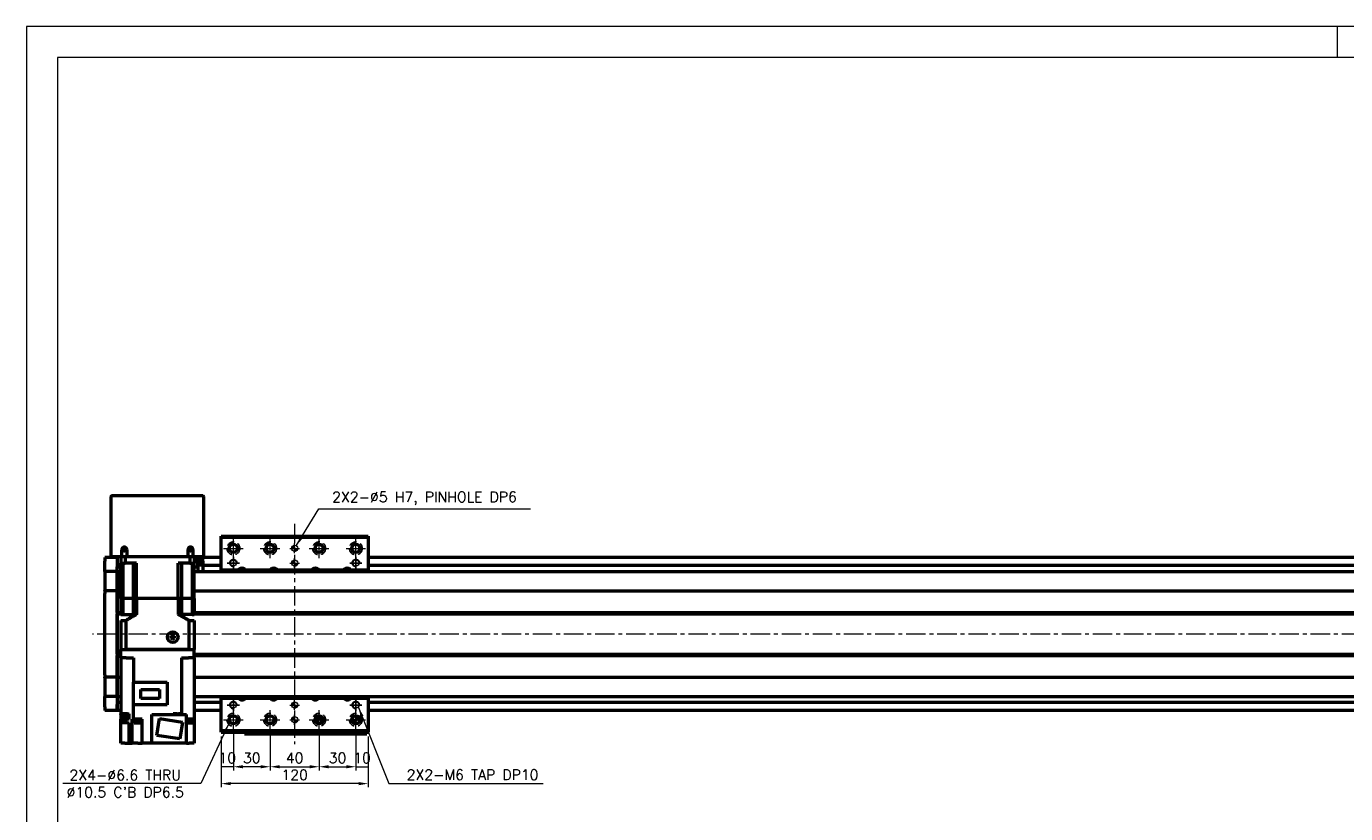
# Model space of a CAD drawing. Header units: millimetres. Extents: x 46891 to 50687, y 6223 to 10043.
# Tile 2 of 5: x 48547 to 49624, y 9400 to 10043. Entities that reach past the tile are written whole.
import ezdxf

# ---------------------------------------------------------------- set-up
doc = ezdxf.new("R2010")
doc.units = ezdxf.units.MM
doc.header["$LTSCALE"] = 0.5
doc.linetypes.add('CENTER', pattern=[50.8, 31.75, -6.35, 6.35, -6.35])
doc.linetypes.add('HIDDENX2', pattern=[19.05, 12.7, -6.35])
doc.layers.get('0').update_dxf_attribs({"lineweight": 20})
doc.layers.add('1', color=1, linetype='CENTER', lineweight=13)
doc.layers.add('외형선(ISO)', color=7, linetype='Continuous', lineweight=50)
doc.layers.add('2', color=2, linetype='HIDDENX2')
doc.layers.add('DIM', color=4, linetype='Continuous')
doc.styles.add('DSR TEXT', font='romans.shx', dxfattribs={"bigfont": 'whgtxt.shx'})
doc.styles.get("Standard").update_dxf_attribs({"font": 'romans.shx', "bigfont": 'whgtxt.shx'})
doc.dimstyles.new('DSR', dxfattribs={"dimscale": 2, "dimtxt": 3, "dimasz": 3, "dimexe": 0.5, "dimexo": 0.5, "dimgap": 0.5, "dimtad": 1, "dimdsep": 46, "dimtxsty": 'Standard', "dimcen": 2.5, "dimclrd": 4, "dimclre": 4, "dimclrt": 2, "dimadec": 0, "dimazin": 2, "dimtfac": 1, "dimtmove": 0, "dimatfit": 3, "dimfxl": 0, "dimlwd": -1, "dimlwe": -1, "dimarcsym": 0})

# ---------------------------------------------------------------- blocks, each defined once
blk = doc.blocks.new('A$C1C1952E1')
at = {"color": 1}
blk.add_lwpolyline([(0, 0), (420, 0), (420, 297), (0, 297)], close=True, dxfattribs=at)
at = {"color": 3}
blk.add_lwpolyline([(5, 5), (415, 5), (415, 292), (5, 292)], close=True, dxfattribs=at)
blk = doc.blocks.new('tap6')
blk.add_circle((0, 0), 2.5)
at = {"layer": 'DIM', "color": 1}
for p, q in [((-5, 0), (5, 0)), ((0, -5), (0, 5))]:
    blk.add_line(p, q, dxfattribs=at)
blk.add_arc((0, 0), 3, 263.303, 187.8802, dxfattribs=at)
blk = doc.blocks.new('A$C33E56CC6')
h = blk.add_hatch()
h.set_pattern_fill('ANSI31', color=256, style=0)
h.set_pattern_definition([(45, (-7065.45672, -6508.5399), (-0.0883883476, 0.0883883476), [])])
h.paths.add_polyline_path([(4, 6.5, 0.414214), (1.5, 4), (4, 4)])
h.paths.add_polyline_path([(6.5, 4), (4, 4), (4, 1.5, 0.414214)])
blk.add_circle((4, 4), 2.5)
at = {"layer": '1'}
for p, q in [((0, 4), (8, 4)), ((4, 0), (4, 8))]:
    blk.add_line(p, q, dxfattribs=at)
blk = doc.blocks.new('*D108')
at = {"color": 1, "linetype": 'ByBlock'}
for p, q in [((48705.7, 9462.8), (48705.7, 9435)), ((48715.7, 9464.8), (48715.7, 9435)), ((48715.7, 9438), (48705.7, 9438))]:
    blk.add_line(p, q, dxfattribs=at)
at = {"layer": 'Defpoints', "color": 0}
for p in [(48715.7, 9468.4), (48705.7, 9466.4), (48705.7, 9438)]:
    blk.add_point(p, dxfattribs=at)
at = {"color": 3, "insert": (48710.7, 9445.2), "char_height": 8.4, "attachment_point": 5, "style": 'DSR TEXT'}
blk.add_mtext('10', dxfattribs=at)
blk = doc.blocks.new('*D109')
at = {"color": 1, "linetype": 'ByBlock'}
for p, q in [((48715.7, 9464.8), (48715.7, 9435)), ((48745.7, 9464.8), (48745.7, 9435)), ((48737.9, 9438), (48723.5, 9438))]:
    blk.add_line(p, q, dxfattribs=at)
at = {"color": 1}
for points in [[(48723.5, 9439.3), (48723.5, 9436.7), (48715.7, 9438)], [(48737.9, 9439.3), (48737.9, 9436.7), (48745.7, 9438)]]:
    blk.add_solid(points, dxfattribs=at)
at = {"layer": 'Defpoints', "color": 0}
for p in [(48715.7, 9468.4), (48745.7, 9468.4), (48715.7, 9438)]:
    blk.add_point(p, dxfattribs=at)
at = {"color": 3, "insert": (48730.7, 9445.2), "char_height": 8.4, "attachment_point": 5, "style": 'DSR TEXT'}
blk.add_mtext('30', dxfattribs=at)
blk = doc.blocks.new('*D110')
at = {"color": 1, "linetype": 'ByBlock'}
for p, q in [((48745.7, 9464.8), (48745.7, 9435)), ((48785.7, 9464.8), (48785.7, 9435)), ((48753.5, 9438), (48777.9, 9438))]:
    blk.add_line(p, q, dxfattribs=at)
at = {"color": 1}
for points in [[(48753.5, 9439.3), (48753.5, 9436.7), (48745.7, 9438)], [(48777.9, 9439.3), (48777.9, 9436.7), (48785.7, 9438)]]:
    blk.add_solid(points, dxfattribs=at)
at = {"layer": 'Defpoints', "color": 0}
for p in [(48745.7, 9468.4), (48785.7, 9468.4), (48785.7, 9438)]:
    blk.add_point(p, dxfattribs=at)
at = {"color": 3, "insert": (48765.7, 9445.2), "char_height": 8.4, "attachment_point": 5, "style": 'DSR TEXT'}
blk.add_mtext('40', dxfattribs=at)
blk = doc.blocks.new('*D111')
at = {"color": 1, "linetype": 'ByBlock'}
for p, q in [((48785.7, 9464.8), (48785.7, 9435)), ((48815.7, 9464.8), (48815.7, 9435)), ((48793.5, 9438), (48807.9, 9438))]:
    blk.add_line(p, q, dxfattribs=at)
at = {"color": 1}
for points in [[(48793.5, 9439.3), (48793.5, 9436.7), (48785.7, 9438)], [(48807.9, 9439.3), (48807.9, 9436.7), (48815.7, 9438)]]:
    blk.add_solid(points, dxfattribs=at)
at = {"layer": 'Defpoints', "color": 0}
for p in [(48785.7, 9468.4), (48815.7, 9468.4), (48815.7, 9438)]:
    blk.add_point(p, dxfattribs=at)
at = {"color": 3, "insert": (48800.7, 9445.2), "char_height": 8.4, "attachment_point": 5, "style": 'DSR TEXT'}
blk.add_mtext('30', dxfattribs=at)
blk = doc.blocks.new('*D112')
at = {"color": 1, "linetype": 'ByBlock'}
for p, q in [((48815.7, 9464.8), (48815.7, 9435)), ((48825.7, 9462.8), (48825.7, 9435)), ((48815.7, 9438), (48825.7, 9438))]:
    blk.add_line(p, q, dxfattribs=at)
at = {"layer": 'Defpoints', "color": 0}
for p in [(48815.7, 9468.4), (48825.7, 9466.4), (48825.7, 9438)]:
    blk.add_point(p, dxfattribs=at)
at = {"color": 3, "insert": (48820.7, 9445.2), "char_height": 8.4, "attachment_point": 5, "style": 'DSR TEXT'}
blk.add_mtext('10', dxfattribs=at)
blk = doc.blocks.new('*D113')
at = {"color": 1, "linetype": 'ByBlock'}
for p, q in [((48705.7, 9462.8), (48705.7, 9421.2)), ((48825.7, 9462.8), (48825.7, 9421.2)), ((48817.9, 9424.2), (48713.5, 9424.2))]:
    blk.add_line(p, q, dxfattribs=at)
at = {"color": 1}
for points in [[(48713.5, 9425.5), (48713.5, 9422.9), (48705.7, 9424.2)], [(48817.9, 9425.5), (48817.9, 9422.9), (48825.7, 9424.2)]]:
    blk.add_solid(points, dxfattribs=at)
at = {"layer": 'Defpoints', "color": 0}
for p in [(48705.7, 9466.4), (48825.7, 9466.4), (48705.7, 9424.2)]:
    blk.add_point(p, dxfattribs=at)
at = {"color": 3, "insert": (48765.7, 9431.4), "char_height": 8.4, "attachment_point": 5, "style": 'DSR TEXT'}
blk.add_mtext('120', dxfattribs=at)

msp = doc.modelspace()

# ---------------------------------------------------------------- linework, layer by layer
at = {"color": 1}
msp.add_line((49616.94052, 10042.66196), (49616.94052, 10017.17936), dxfattribs=at)
at = {"layer": '1'}
for p, q in [((48765.66883, 9636.37368), (48765.66883, 9456.37368)), ((48715.66883, 9608.37368), (48715.66883, 9624.37368)), ((48745.66883, 9608.37368), (48745.66883, 9624.37368)), ((48785.66883, 9608.37368), (48785.66883, 9624.37368)), ((48815.66883, 9608.37368), (48815.66883, 9624.37368)), ((48707.66883, 9616.37368), (48723.66883, 9616.37368)), ((48737.66883, 9616.37368), (48753.66883, 9616.37368)), ((48777.66883, 9616.37368), (48793.66883, 9616.37368)), ((48807.66883, 9616.37368), (48823.66883, 9616.37368)), ((50220.66883, 9546.37368), (48600.66883, 9546.37368)), ((48715.66883, 9468.37368), (48715.66883, 9484.37368)), ((48745.66883, 9468.37368), (48745.66883, 9484.37368)), ((48785.66883, 9468.37368), (48785.66883, 9484.37368)), ((48815.66883, 9468.37368), (48815.66883, 9484.37368)), ((48707.66883, 9476.37368), (48723.66883, 9476.37368)), ((48737.66883, 9476.37368), (48753.66883, 9476.37368)), ((48777.66883, 9476.37368), (48793.66883, 9476.37368)), ((48807.66883, 9476.37368), (48823.66883, 9476.37368))]:
    msp.add_line(p, q, dxfattribs=at)
at = {"layer": '2'}
for centre in [(48715.66883, 9616.37368), (48745.66883, 9616.37368), (48785.66883, 9616.37368), (48815.66883, 9616.37368), (48715.66883, 9476.37368), (48745.66883, 9476.37368), (48785.66883, 9476.37368), (48815.66883, 9476.37368)]:
    msp.add_circle(centre, 5.25, dxfattribs=at)
at = {"layer": '외형선(ISO)'}
for p, q in [((48615.66883, 9658.37368), (48615.66883, 9609.37368)), ((48690.66883, 9659.37368), (48616.66883, 9659.37368)), ((48691.66883, 9609.37368), (48691.66883, 9658.37368)), ((48705.66883, 9625.37368), (48705.66883, 9626.37368)), ((48705.66883, 9626.37368), (48825.66883, 9626.37368)), ((48705.66883, 9598.87368), (48705.66883, 9625.37368)), ((48705.66883, 9625.37368), (48825.66883, 9625.37368)), ((48825.66883, 9626.37368), (48825.66883, 9625.37368)), ((48825.66883, 9625.37368), (48825.66883, 9598.87368)), ((48610.66883, 9608.87368), (48610.66883, 9605.87368)), ((48620.66883, 9608.87368), (48610.66883, 9608.87368)), ((48616.66883, 9609.37368), (48615.66883, 9609.37368)), ((48624.66883, 9609.37368), (48616.66883, 9609.37368)), ((48620.66883, 9609.37368), (48620.66883, 9601.37368)), ((48623.66883, 9609.37368), (48623.66883, 9604.37368)), ((48624.66883, 9609.37368), (48624.66883, 9615.37368)), ((48628.66883, 9609.37368), (48624.66883, 9609.37368)), ((48627.21132, 9609.37368), (48627.21132, 9604.37368)), ((48628.66883, 9615.37368), (48628.66883, 9609.37368)), ((48678.66883, 9609.37368), (48628.66883, 9609.37368)), ((48678.66883, 9609.37368), (48678.66883, 9615.37368)), ((48682.66883, 9609.37368), (48678.66883, 9609.37368)), ((48680.12635, 9609.37368), (48680.12635, 9604.37368)), ((48682.66883, 9615.37368), (48682.66883, 9609.37368)), ((48690.66883, 9609.37368), (48682.66883, 9609.37368)), ((48683.66883, 9609.37368), (48683.66883, 9604.37368)), ((48686.66883, 9601.37368), (48686.66883, 9609.37368)), ((48690.66883, 9608.87368), (48686.66883, 9608.87368)), ((48691.66883, 9609.37368), (48690.66883, 9609.37368)), ((48690.66883, 9605.87368), (48690.66883, 9608.87368)), ((48705.66883, 9608.87368), (48690.66883, 9608.87368)), ((50200.66883, 9608.87368), (48825.66883, 9608.87368)), ((48610.66883, 9604.01351), (48610.66883, 9605.87368)), ((48610.66883, 9603.10555), (48610.66883, 9604.01351)), ((48610.66883, 9597.83388), (48610.66883, 9603.10555)), ((48610.66883, 9597.37368), (48610.66883, 9597.83388)), ((48610.66883, 9597.37368), (48610.66883, 9594.66518)), ((48620.66883, 9597.37368), (48610.66883, 9597.37368)), ((48620.66883, 9597.37368), (48620.66883, 9601.37368)), ((48620.66883, 9601.37368), (48623.66883, 9601.37368)), ((48620.66883, 9594.66518), (48620.66883, 9597.37368)), ((48620.66883, 9597.37368), (48623.66883, 9597.37368)), ((48620.66883, 9597.37368), (48620.66883, 9594.66518)), ((48623.66883, 9604.37368), (48627.21132, 9604.37368)), ((48623.66883, 9575.37368), (48623.66883, 9604.37368)), ((48625.38125, 9604.37368), (48625.38125, 9575.37368)), ((48636.63211, 9604.37368), (48627.21132, 9604.37368)), ((48633.91883, 9604.37368), (48633.91883, 9575.37368)), ((48636.63211, 9575.37368), (48636.63211, 9604.37368)), ((48680.12635, 9604.37368), (48670.70556, 9604.37368)), ((48670.70556, 9575.37368), (48670.70556, 9604.37368)), ((48673.41883, 9604.37368), (48673.41883, 9575.37368)), ((48680.12635, 9604.37368), (48683.66883, 9604.37368)), ((48681.95642, 9604.37368), (48681.95642, 9575.37368)), ((48683.66883, 9575.37368), (48683.66883, 9604.37368)), ((48683.66883, 9601.37368), (48686.66883, 9601.37368)), ((48683.66883, 9597.37368), (50200.66883, 9597.37368)), ((48690.66883, 9606.47368), (48686.66883, 9606.47368)), ((48690.66883, 9604.17368), (48686.66883, 9604.17368)), ((48686.66883, 9602.87787), (48690.66883, 9602.87787)), ((48686.66883, 9601.37368), (48686.66883, 9597.37368)), ((48690.66883, 9605.87368), (48690.66883, 9603.37368)), ((48690.66883, 9602.37368), (48690.66883, 9603.37368)), ((48690.66883, 9602.37368), (48690.66883, 9598.37368)), ((48705.66883, 9602.37368), (48690.66883, 9602.37368)), ((48690.66883, 9598.37368), (48690.66883, 9597.37368)), ((48705.66883, 9598.87368), (48719.87375, 9598.87368)), ((48705.66883, 9597.37368), (48705.66883, 9598.87368)), ((48725.46392, 9598.87368), (48745.87375, 9598.87368)), ((48751.46392, 9598.87368), (48779.87375, 9598.87368)), ((48785.46392, 9598.87368), (48805.87375, 9598.87368)), ((48811.46392, 9598.87368), (48825.66883, 9598.87368)), ((50200.66883, 9602.37368), (48825.66883, 9602.37368)), ((48825.66883, 9598.87368), (48825.66883, 9597.37368)), ((48610.66883, 9594.66518), (48610.66883, 9582.06518)), ((48620.66883, 9582.06518), (48620.66883, 9594.66518)), ((48620.66883, 9594.66518), (48620.66883, 9582.06518)), ((48610.66883, 9581.60109), (48610.66883, 9582.06518)), ((48610.66883, 9581.60109), (48610.66883, 9579.60109)), ((48620.66883, 9581.60109), (48610.66883, 9581.60109)), ((48610.66883, 9513.14627), (48610.66883, 9579.60109)), ((48620.66883, 9582.06518), (48620.66883, 9581.60109)), ((48620.66883, 9581.60109), (48620.66883, 9582.06518)), ((48620.66883, 9579.60109), (48620.66883, 9581.60109)), ((48620.66883, 9581.60109), (48623.66883, 9581.60109)), ((48620.66883, 9581.60109), (48620.66883, 9579.60109)), ((48620.66883, 9579.60109), (48620.66883, 9513.14627)), ((48620.66883, 9563.87368), (48620.66883, 9579.60109)), ((48683.66883, 9581.60109), (50200.66883, 9581.60109)), ((48625.38125, 9575.37368), (48623.66883, 9575.37368)), ((48623.66883, 9575.37368), (48625.38125, 9575.37368)), ((48623.66883, 9575.37368), (48623.66883, 9562.37368)), ((48628.91883, 9575.37368), (48625.38125, 9575.37368)), ((48628.91883, 9575.37368), (48625.38125, 9575.37368)), ((48625.38125, 9575.37368), (48625.38125, 9562.37368)), ((48633.91883, 9575.37368), (48628.91883, 9575.37368)), ((48633.91883, 9575.37368), (48628.91883, 9575.37368)), ((48636.63211, 9575.37368), (48633.91883, 9575.37368)), ((48633.91883, 9575.37368), (48636.63211, 9575.37368)), ((48633.91883, 9575.37368), (48633.91883, 9562.37368)), ((48670.70556, 9575.37368), (48636.63211, 9575.37368)), ((48670.70556, 9575.37368), (48636.63211, 9575.37368)), ((48636.63211, 9575.37368), (48636.63211, 9562.37368)), ((48673.41883, 9575.37368), (48670.70556, 9575.37368)), ((48670.70556, 9575.37368), (48673.41883, 9575.37368)), ((48670.70556, 9575.37368), (48670.70556, 9562.37368)), ((48678.41883, 9575.37368), (48673.41883, 9575.37368)), ((48678.41883, 9575.37368), (48673.41883, 9575.37368)), ((48673.41883, 9575.37368), (48673.41883, 9562.37368)), ((48681.95642, 9575.37368), (48678.41883, 9575.37368)), ((48681.95642, 9575.37368), (48678.41883, 9575.37368)), ((48683.66883, 9575.37368), (48681.95642, 9575.37368)), ((48681.95642, 9575.37368), (48683.66883, 9575.37368)), ((48681.95642, 9575.37368), (48681.95642, 9562.37368)), ((48683.66883, 9575.37368), (48683.66883, 9562.37368)), ((48620.66883, 9563.87368), (48623.66883, 9563.87368)), ((48620.66883, 9563.37368), (48623.66883, 9563.37368)), ((48620.66883, 9562.87368), (48623.66883, 9562.87368)), ((48620.66883, 9529.87368), (48620.66883, 9562.87368)), ((48623.66883, 9562.37368), (48625.38125, 9562.37368)), ((48623.66883, 9557.37368), (48627.9735, 9557.37368)), ((48623.66883, 9557.37368), (48623.66883, 9533.87368)), ((48625.38125, 9562.37368), (48633.91883, 9562.37368)), ((48627.9735, 9557.37368), (48627.9735, 9533.87368)), ((48633.91883, 9562.37368), (48636.63211, 9562.37368)), ((48670.70556, 9562.37368), (48673.41883, 9562.37368)), ((48681.95642, 9562.37368), (48673.41883, 9562.37368)), ((48679.36416, 9557.37368), (48683.66883, 9557.37368)), ((48679.36416, 9557.37368), (48679.36416, 9533.87368)), ((48681.95642, 9562.37368), (48683.66883, 9562.37368)), ((48683.66883, 9563.87368), (50186.70021, 9563.87368)), ((48683.66883, 9563.37368), (50187.16883, 9563.37368)), ((48683.66883, 9562.87368), (50186.70021, 9562.87368)), ((48683.66883, 9557.37368), (48683.66883, 9533.87368)), ((48666.16883, 9545.60573), (48664.66883, 9544.7397)), ((48664.66883, 9544.7397), (48664.66883, 9543.00765)), ((48667.66883, 9544.7397), (48666.16883, 9545.60573)), ((48667.66883, 9543.00765), (48667.66883, 9544.7397)), ((48623.66883, 9526.87368), (48623.66883, 9533.87368)), ((48623.66883, 9533.87368), (48623.67331, 9533.87368)), ((48623.67331, 9533.87368), (48627.96828, 9533.87368)), ((48627.96828, 9533.87368), (48627.9735, 9533.87368)), ((48679.36416, 9533.87368), (48627.9735, 9533.87368)), ((48628.16883, 9533.87368), (48679.16883, 9533.87368)), ((48664.66883, 9543.00765), (48666.16883, 9542.14163)), ((48666.16883, 9542.14163), (48667.66883, 9543.00765)), ((48679.36416, 9533.87368), (48679.36938, 9533.87368)), ((48679.36938, 9533.87368), (48683.66436, 9533.87368)), ((48683.66436, 9533.87368), (48683.66883, 9533.87368)), ((48683.66883, 9526.87368), (48683.66883, 9533.87368)), ((48620.66883, 9529.87368), (48623.66883, 9529.87368)), ((48620.66883, 9529.37368), (48623.66883, 9529.37368)), ((48620.66883, 9528.87368), (48623.66883, 9528.87368)), ((48620.66883, 9513.14627), (48620.66883, 9528.87368)), ((48623.66883, 9526.87368), (48623.66883, 9481.27368)), ((48628.16883, 9526.87368), (48623.66883, 9526.87368)), ((48628.16883, 9526.87368), (48634.10947, 9526.87368)), ((48634.10947, 9526.87368), (48634.10947, 9506.97368)), ((48673.2282, 9526.87368), (48679.16883, 9526.87368)), ((48673.2282, 9526.87368), (48673.2282, 9481.27368)), ((48683.66883, 9526.87368), (48679.16883, 9526.87368)), ((48683.66883, 9529.87368), (50186.70021, 9529.87368)), ((48683.66883, 9529.37368), (50187.16883, 9529.37368)), ((48683.66883, 9528.87368), (50186.70021, 9528.87368)), ((48683.66883, 9526.87368), (48683.66883, 9476.77368)), ((48610.66883, 9513.14627), (48610.66883, 9511.14627)), ((48610.66883, 9510.68218), (48610.66883, 9511.14627)), ((48620.66883, 9511.14627), (48610.66883, 9511.14627)), ((48620.66883, 9511.14627), (48620.66883, 9513.14627)), ((48620.66883, 9513.14627), (48620.66883, 9511.14627)), ((48620.66883, 9511.14627), (48620.66883, 9510.68218)), ((48620.66883, 9511.14627), (48623.66883, 9511.14627)), ((48620.66883, 9510.68218), (48620.66883, 9511.14627)), ((48683.66883, 9511.14627), (50200.66883, 9511.14627)), ((48610.66883, 9510.68218), (48610.66883, 9498.08218)), ((48620.66883, 9498.08218), (48620.66883, 9510.68218)), ((48620.66883, 9510.68218), (48620.66883, 9498.08218)), ((48633.86883, 9506.97368), (48661.66883, 9506.97368)), ((48633.86883, 9506.97368), (48633.86883, 9488.62368)), ((48640.21883, 9493.74868), (48640.21883, 9501.19868)), ((48640.21883, 9501.19868), (48655.31883, 9501.19868)), ((48655.31883, 9501.19868), (48655.31883, 9493.74868)), ((48661.66883, 9506.97368), (48661.66883, 9488.62368)), ((48610.66883, 9498.08218), (48610.66883, 9495.37368)), ((48610.66883, 9494.91348), (48610.66883, 9495.37368)), ((48620.66883, 9495.37368), (48610.66883, 9495.37368)), ((48610.66883, 9489.64181), (48610.66883, 9494.91348)), ((48610.66883, 9488.73385), (48610.66883, 9489.64181)), ((48620.66883, 9495.37368), (48620.66883, 9498.08218)), ((48620.66883, 9498.08218), (48620.66883, 9495.37368)), ((48620.66883, 9495.37368), (48620.66883, 9494.91348)), ((48620.66883, 9495.37368), (48623.66883, 9495.37368)), ((48620.66883, 9494.91348), (48620.66883, 9489.64181)), ((48623.66883, 9490.37368), (48620.66883, 9490.37368)), ((48620.66883, 9489.64181), (48620.66883, 9488.73385)), ((48655.31883, 9493.74868), (48640.21883, 9493.74868)), ((48683.66883, 9495.37368), (50200.66883, 9495.37368)), ((48705.66883, 9490.37368), (48683.66883, 9490.37368)), ((48705.66883, 9493.87368), (48705.66883, 9495.37368)), ((48719.87375, 9493.87368), (48705.66883, 9493.87368)), ((48705.66883, 9467.37368), (48705.66883, 9493.87368)), ((48745.87375, 9493.87368), (48725.46392, 9493.87368)), ((48779.87375, 9493.87368), (48751.46392, 9493.87368)), ((48805.87375, 9493.87368), (48785.46392, 9493.87368)), ((48825.66883, 9493.87368), (48811.46392, 9493.87368)), ((48825.66883, 9495.37368), (48825.66883, 9493.87368)), ((48825.66883, 9493.87368), (48825.66883, 9467.37368)), ((50200.66883, 9490.37368), (48825.66883, 9490.37368)), ((48610.66883, 9486.87368), (48610.66883, 9488.73385)), ((48610.66883, 9486.87368), (48610.66883, 9483.87368)), ((48620.66883, 9483.87368), (48610.66883, 9483.87368)), ((48620.66883, 9486.87368), (48620.66883, 9488.73385)), ((48620.66883, 9488.73385), (48620.66883, 9486.87368)), ((48620.66883, 9486.87368), (48620.66883, 9483.87368)), ((48620.66883, 9483.87368), (48620.66883, 9486.87368)), ((48623.66883, 9483.87368), (48620.66883, 9483.87368)), ((48623.63392, 9481.27368), (48623.66883, 9481.27368)), ((48623.63392, 9481.27368), (48623.63392, 9480.57368)), ((48629.53392, 9480.57368), (48623.63392, 9480.57368)), ((48629.22881, 9481.27368), (48623.66883, 9481.27368)), ((48623.66883, 9480.57368), (48623.66883, 9476.77368)), ((48623.78392, 9480.57368), (48623.78392, 9478.57368)), ((48629.38392, 9478.57368), (48623.78392, 9478.57368)), ((48629.22881, 9481.27368), (48630.66883, 9481.27368)), ((48629.38392, 9480.57368), (48629.38392, 9478.57368)), ((48629.53392, 9481.27368), (48629.53392, 9480.57368)), ((48630.66883, 9476.77368), (48630.66883, 9481.27368)), ((48661.66883, 9488.62368), (48633.86883, 9488.62368)), ((48634.10947, 9476.77368), (48634.10947, 9488.62368)), ((48648.96883, 9480.77368), (48677.36883, 9480.77368)), ((48648.96883, 9457.27368), (48648.96883, 9480.77368)), ((48669.87905, 9481.27368), (48666.46883, 9481.27368)), ((48666.46883, 9481.27368), (48666.46883, 9480.77368)), ((48667.38159, 9481.27368), (48667.38159, 9480.77368)), ((48669.87905, 9481.27368), (48670.78412, 9481.27368)), ((48673.2282, 9481.27368), (48670.78412, 9481.27368)), ((48673.62751, 9481.27368), (48673.2282, 9481.27368)), ((48673.28159, 9481.27368), (48673.28159, 9480.77368)), ((48673.62751, 9481.27368), (48673.94564, 9481.27368)), ((48673.94564, 9481.27368), (48673.94564, 9480.77368)), ((48677.36883, 9457.27368), (48677.36883, 9480.77368)), ((48705.66883, 9483.87368), (48683.66883, 9483.87368)), ((48683.66883, 9481.27368), (48683.70375, 9481.27368)), ((48683.70375, 9480.57368), (48683.66883, 9480.57368)), ((48683.70375, 9481.27368), (48683.70375, 9480.57368)), ((48785.25584, 9479.64773), (48785.06883, 9479.27371)), ((48785.06883, 9479.27371), (48785.26883, 9479.27371)), ((48785.26883, 9479.27371), (48785.26883, 9478.87371)), ((48785.26883, 9478.87371), (48786.06883, 9478.87371)), ((48786.06883, 9479.27371), (48786.26883, 9479.27371)), ((48786.06883, 9478.87371), (48786.06883, 9479.27371)), ((48786.26883, 9479.27371), (48786.08182, 9479.64773)), ((50200.66883, 9483.87368), (48825.66883, 9483.87368)), ((48623.66883, 9473.77368), (48623.66883, 9476.77368)), ((48623.66883, 9476.77368), (48629.22881, 9476.77368)), ((48623.66883, 9457.27368), (48623.66883, 9473.77368)), ((48629.22881, 9473.77368), (48623.66883, 9473.77368)), ((48630.66883, 9476.77368), (48629.22881, 9476.77368)), ((48629.22881, 9473.77368), (48630.66883, 9473.77368)), ((48630.66883, 9457.27368), (48630.66883, 9473.77368)), ((48633.16075, 9457.27368), (48633.16075, 9476.77368)), ((48633.16075, 9476.77368), (48633.71016, 9476.77368)), ((48634.10947, 9476.77368), (48633.71016, 9476.77368)), ((48641.16883, 9476.77368), (48634.10947, 9476.77368)), ((48634.37287, 9476.77368), (48634.37287, 9476.27368)), ((48640.37287, 9476.27368), (48634.37287, 9476.27368)), ((48634.42287, 9476.27368), (48634.42287, 9475.57368)), ((48640.32287, 9475.57368), (48634.42287, 9475.57368)), ((48634.57287, 9475.57368), (48634.57287, 9473.57368)), ((48640.17287, 9473.57368), (48634.57287, 9473.57368)), ((48640.17287, 9475.57368), (48640.17287, 9473.57368)), ((48640.32287, 9476.27368), (48640.32287, 9475.57368)), ((48640.37287, 9476.77368), (48640.37287, 9476.27368)), ((48641.16883, 9457.27368), (48641.16883, 9476.77368)), ((48653.19075, 9463.64599), (48655.38084, 9477.47362)), ((48655.38084, 9477.47362), (48674.14691, 9474.50137)), ((48674.14691, 9474.50137), (48671.95683, 9460.67373)), ((48677.36883, 9476.77368), (48678.10886, 9476.77368)), ((48683.15754, 9476.27368), (48677.36883, 9476.27368)), ((48683.10754, 9475.57368), (48677.36883, 9475.57368)), ((48682.95754, 9473.57368), (48677.36883, 9473.57368)), ((48683.66883, 9476.77368), (48678.10886, 9476.77368)), ((48682.95754, 9475.57368), (48682.95754, 9473.57368)), ((48683.10754, 9476.27368), (48683.10754, 9475.57368)), ((48683.15754, 9476.77368), (48683.15754, 9476.27368)), ((48683.66883, 9476.77368), (48683.66883, 9457.27368)), ((48782.66883, 9477.74845), (48782.66883, 9474.9989)), ((48788.6082, 9477.87371), (48782.72946, 9477.87371)), ((48783.16883, 9477.87369), (48782.72946, 9477.87369)), ((48783.16883, 9477.87369), (48783.46883, 9477.8737)), ((48783.16883, 9474.21961), (48783.16883, 9477.87369)), ((48787.86883, 9477.8737), (48783.46883, 9477.8737)), ((48783.46883, 9477.8737), (48783.46883, 9473.914)), ((48787.86883, 9477.8737), (48788.16883, 9477.87369)), ((48787.86883, 9473.914), (48787.86883, 9477.8737)), ((48788.60821, 9477.87369), (48788.16883, 9477.87369)), ((48788.16883, 9477.87369), (48788.16883, 9474.21961)), ((48788.66883, 9477.74845), (48788.66883, 9474.9989)), ((48627.16883, 9457.27368), (48623.66883, 9457.27368)), ((48627.16883, 9457.27368), (48630.66883, 9457.27368)), ((48630.66883, 9457.27368), (48633.16075, 9457.27368)), ((48637.66883, 9457.27368), (48633.16075, 9457.27368)), ((48637.66883, 9457.27368), (48641.16883, 9457.27368)), ((48648.96883, 9457.27368), (48641.16883, 9457.27368)), ((48677.36883, 9457.27368), (48648.96883, 9457.27368)), ((48671.95683, 9460.67373), (48653.19075, 9463.64599)), ((48677.36883, 9457.27368), (48679.66883, 9457.27368)), ((48683.66883, 9457.27368), (48679.66883, 9457.27368)), ((48705.66883, 9466.37368), (48705.66883, 9467.37368)), ((48825.66883, 9467.37368), (48705.66883, 9467.37368)), ((48705.66883, 9466.37368), (48825.66883, 9466.37368)), ((48724.66883, 9466.37368), (48724.66883, 9464.87372)), ((48724.66883, 9464.8737), (48724.66883, 9464.87372)), ((48724.66883, 9464.8737), (48774.66883, 9464.8737)), ((48727.66883, 9464.87373), (48771.66883, 9464.87373)), ((48774.66883, 9464.87372), (48774.66883, 9466.37368)), ((48774.66883, 9466.37368), (48774.66883, 9464.87372)), ((48774.66883, 9464.8737), (48774.66883, 9464.87372)), ((48774.66883, 9464.8737), (48824.66883, 9464.8737)), ((48777.66883, 9464.87373), (48821.66883, 9464.87373)), ((48824.66883, 9464.87372), (48824.66883, 9466.37368)), ((48825.66883, 9467.37368), (48825.66883, 9466.37368))]:
    msp.add_line(p, q, dxfattribs=at)
for centre, radius in [((48715.66883, 9616.37368), 3.3), ((48745.66883, 9616.37368), 3.3), ((48785.66883, 9616.37368), 3.3), ((48815.66883, 9616.37368), 3.3), ((48626.66883, 9615.37368), 1.2295), ((48680.66883, 9615.37368), 1.2295), ((48666.16883, 9543.87368), 4.35), ((48715.66883, 9476.37368), 3.3), ((48745.66883, 9476.37368), 3.3), ((48785.66883, 9476.37368), 3.3), ((48815.66883, 9476.37368), 3.3)]:
    msp.add_circle(centre, radius, dxfattribs=at)
for centre, radius, start, end in [((48616.66883, 9658.37368), 1, 90, 180), ((48690.66883, 9658.37368), 1, 0, 90), ((48626.66883, 9615.37368), 2, 0, 180), ((48680.66883, 9615.37368), 2, 0, 180), ((48722.66883, 9596.37368), 3.75, 138.18968531, 164.53394281), ((48722.66883, 9596.37368), 3.75, 41.8103149, 138.1896851), ((48722.66883, 9596.37368), 2.25, 26.38788466, 153.61211534), ((48722.66883, 9596.37368), 2, 30.00009856, 149.99990144), ((48722.66883, 9596.37368), 3.75, 15.46605719, 41.81031469), ((48748.66883, 9596.37368), 3.75, 138.18968531, 164.53394281), ((48748.66883, 9596.37368), 3.75, 41.8103149, 138.1896851), ((48748.66883, 9596.37368), 2.25, 26.38788466, 153.61211534), ((48748.66883, 9596.37367), 2, 30.00012858, 149.99987142), ((48748.66883, 9596.37368), 3.75, 15.46605719, 41.81031469), ((48782.66883, 9596.37368), 3.75, 138.18968531, 164.53394281), ((48782.66883, 9596.37368), 3.75, 41.8103149, 138.1896851), ((48782.66883, 9596.37368), 2.25, 26.38788466, 153.61211534), ((48782.66883, 9596.37368), 2, 30.00006855, 149.99993145), ((48782.66883, 9596.37368), 3.75, 15.46605719, 41.81031469), ((48808.66883, 9596.37368), 3.75, 138.18968531, 164.53394281), ((48808.66883, 9596.37368), 3.75, 41.8103149, 138.1896851), ((48808.66883, 9596.37368), 2.25, 26.38788466, 153.61211534), ((48808.66883, 9596.37368), 2, 30.00009856, 149.99990144), ((48808.66883, 9596.37368), 3.75, 15.46605719, 41.81031469), ((48722.66883, 9496.37368), 3.75, 195.46596272, 221.81031469), ((48722.66883, 9496.37368), 3.75, 221.8103149, 318.1896851), ((48722.66883, 9496.37368), 2.25, 206.38771527, 333.61228473), ((48722.66883, 9496.37368), 2, 209.99990145, 330.00009855), ((48722.66883, 9496.37368), 3.75, 318.18968531, 344.53403728), ((48748.66883, 9496.37368), 3.75, 195.46596272, 221.81031469), ((48748.66883, 9496.37368), 3.75, 221.8103149, 318.1896851), ((48748.66883, 9496.37368), 2.25, 206.38771527, 333.61228473), ((48748.66883, 9496.37367), 2, 209.99987143, 330.00012857), ((48748.66883, 9496.37368), 3.75, 318.18968531, 344.53403728), ((48782.66883, 9496.37368), 3.75, 195.46596272, 221.81031469), ((48782.66883, 9496.37368), 3.75, 221.8103149, 318.1896851), ((48782.66883, 9496.37368), 2.25, 206.38771527, 333.61228473), ((48782.66883, 9496.37368), 2, 209.99993147, 330.00006853), ((48782.66883, 9496.37368), 3.75, 318.18968531, 344.53403728), ((48808.66883, 9496.37368), 3.75, 195.46596272, 221.81031469), ((48808.66883, 9496.37368), 3.75, 221.8103149, 318.1896851), ((48808.66883, 9496.37368), 2.25, 206.38771527, 333.61228473), ((48808.66883, 9496.37368), 2, 209.99990145, 330.00009855), ((48808.66883, 9496.37368), 3.75, 318.18968531, 344.53403728), ((48814.66883, 9478.37368), 2.5, 208.41031562, 24.7196296), ((48814.66883, 9471.37368), 2.5, 45.59926828, 111.78083655)]:
    msp.add_arc(centre, radius, start, end, dxfattribs=at)
for centre, major_axis, start_param, end_param in [((48727.66883, 9464.87372), (-3, 0), 4.7124223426, 6.2832520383), ((48771.66883, 9464.87372), (3, 0), 0.0000332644, 1.5707963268), ((48777.66883, 9464.87372), (-3, 0), 4.7124606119, 6.2833285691), ((48821.66883, 9464.87372), (3, 0), 0.0000715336, 1.5707963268)]:
    msp.add_ellipse(centre, major_axis=major_axis, ratio=0.00001, start_param=start_param, end_param=end_param, dxfattribs=at)
for points, weights in [([(48636.63211, 9562.37368), (48632.59533, 9560.38024), (48627.9735, 9557.37368)], [1.45736434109, 1.41367336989, 1.35251798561]), ([(48679.36416, 9557.37368), (48674.74234, 9560.38024), (48670.70556, 9562.37368)], [1.35251798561, 1.41367336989, 1.45736434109])]:
    msp.add_rational_spline(points, weights, degree=2, dxfattribs=at)

# ---------------------------------------------------------------- block references
at = {"xscale": 5.096520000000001, "yscale": 5.096520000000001, "zscale": 5.096520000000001}
msp.add_blockref('A$C1C1952E1', (48546.67132, 8528.99552), dxfattribs=at)
for p in [(48761.66883, 9612.37368), (48761.66883, 9600.37368), (48761.66883, 9484.37368), (48761.66883, 9472.37368)]:
    msp.add_blockref('A$C33E56CC6', p)
at = {"rotation": 90}
for p in [(48715.66883, 9604.37368), (48815.66883, 9604.37368), (48715.66883, 9488.37368), (48815.66883, 9488.37368)]:
    msp.add_blockref('tap6', p, dxfattribs=at)

# ---------------------------------------------------------------- texts
at = {"color": 3, "char_height": 8.4, "style": 'DSR TEXT'}
for s, insert, attachment_point in [('2X2-%%C5 H7, PINHOLE DP6', (48796.30803, 9651.57489), 7), ("2X4-%%C6.6 THRU\\P%%C10.5 C'B DP6.5", (48627.37637, 9424.18827), 5), ('2X2-M6 TAP DP10', (48910.96037, 9431.44744), 5)]:
    msp.add_mtext(s, dxfattribs=dict(at, insert=insert, attachment_point=attachment_point))

# ---------------------------------------------------------------- dimensions: what is measured, and where the dimension line sits
for base, p1, p2, picture, middle in [((48705.66883, 9438.01475), (48715.66883, 9468.37368), (48705.66883, 9466.37368), '*D108', (48710.66883, 9445.21475)), ((48715.66883, 9438.01475), (48745.66883, 9468.37368), (48715.66883, 9468.37368), '*D109', (48730.66883, 9445.21475)), ((48785.66883, 9438.01475), (48745.66883, 9468.37368), (48785.66883, 9468.37368), '*D110', (48765.66883, 9445.21475)), ((48815.66883, 9438.01475), (48785.66883, 9468.37368), (48815.66883, 9468.37368), '*D111', (48800.66883, 9445.21475)), ((48825.66883, 9438.01475), (48815.66883, 9468.37368), (48825.66883, 9466.37368), '*D112', (48820.66883, 9445.21475)), ((48705.66883, 9424.21281), (48825.66883, 9466.37368), (48705.66883, 9466.37368), '*D113', (48765.66883, 9431.41281))]:
    dim = msp.add_linear_dim(base=base, p1=p1, p2=p2, dimstyle='DSR', override={"dimscale": 3, "dimtxt": 2.8, "dimasz": 2.600136, "dimexe": 1, "dimexo": 1.2, "dimgap": 1, "dimdec": 4, "dimtxsty": 'DSR TEXT', "dimclrd": 1, "dimclre": 1, "dimclrt": 3, "dimtdec": 4, "dimtix": 1})
    dim.commit()
    dim.dimension.update_dxf_attribs({"geometry": picture, "text_midpoint": middle})

# ---------------------------------------------------------------- leaders
at = {"annotation_type": 0, "has_hookline": 1}
for points, hookline_direction, text_width in [([(48766.99608, 9618.49227), (48785.50762, 9648.57489), (48793.30803, 9648.57489)], 0, 161.875), ([(48817.87043, 9486.33579), (48842.53496, 9424.24744), (48850.33537, 9424.24744)], 0, 115.25), ([(48711.71652, 9472.91799), (48689.00177, 9424.31027), (48681.20137, 9424.31027)], 1, 101.65)]:
    msp.add_leader(points, dimstyle='DSR', override={"dimscale": 3, "dimtxt": 2.8, "dimasz": 2.600136, "dimexe": 1, "dimexo": 1.2, "dimgap": 1, "dimdec": 4, "dimtxsty": 'DSR TEXT', "dimclrd": 1, "dimclre": 1, "dimclrt": 3, "dimtdec": 4, "dimtix": 1}, dxfattribs=dict(at, hookline_direction=hookline_direction, text_width=text_width))

doc.saveas('drawing.dxf')
